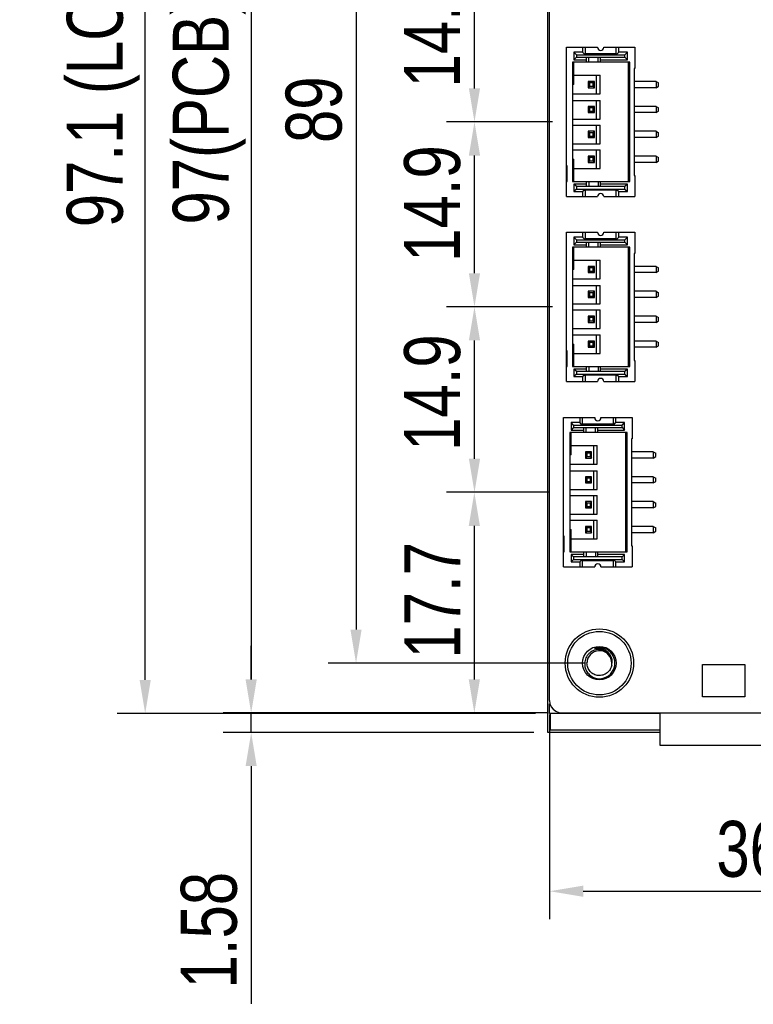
# Model space of a CAD drawing. Header units: millimetres. Extents: x 42 to 554, y 166 to 335.
# Tile 6 of 256: x 311 to 370, y 166 to 245. Entities that reach past the tile are written whole.
import ezdxf

# ---------------------------------------------------------------- set-up
doc = ezdxf.new("R2010")
doc.units = ezdxf.units.MM
doc.header["$LTSCALE"] = 30.734
doc.header["$PDMODE"] = 3
doc.header["$PDSIZE"] = 0.3125
doc.layers.get('0').update_dxf_attribs({"linetype": 'CONTINUOUS'})
doc.layers.get('Defpoints').update_dxf_attribs({"linetype": 'CONTINUOUS'})
doc.layers.add('Dim', color=6, linetype='CONTINUOUS', lineweight=13)
doc.styles.get("Standard").update_dxf_attribs({"font": 'txt', "width": 0.8})
doc.dimstyles.new('ISO-25_WS', dxfattribs={"dimscale": 1.8, "dimtxt": 2.5, "dimasz": 1.5, "dimexe": 1.25, "dimexo": 0.625, "dimtad": 1, "dimdsep": 46, "dimtxsty": 'Standard', "dimcen": 2.5, "dimadec": 0, "dimazin": 0, "dimtfac": 1, "dimtmove": 0, "dimatfit": 3, "dimfxl": 1, "dimtolj": 1, "dimtzin": 0, "dimarcsym": 0})

# ---------------------------------------------------------------- blocks, each defined once
blk = doc.blocks.new('*D22')
at = {"layer": 'Defpoints', "color": 0}
for p in [(354.244, 286.714), (329.256, 189.706), (354.244, 189.706)]:
    blk.add_point(p, dxfattribs=at)
at = {"layer": 'Dim', "color": 0, "lineweight": -2}
for p, q in [((353.119, 286.714), (327.006, 286.714)), ((329.256, 284.014), (329.256, 192.406)), ((353.119, 189.706), (327.006, 189.706))]:
    blk.add_line(p, q, dxfattribs=at)
at = {"layer": 'Dim', "color": 0}
for points in [[(329.706, 284.014), (328.806, 284.014), (329.256, 286.714)], [(328.806, 192.406), (329.706, 192.406), (329.256, 189.706)]]:
    blk.add_solid(points, dxfattribs=at)
at = {"layer": 'Dim', "color": 0, "insert": (325.881, 238.21), "char_height": 4.5, "attachment_point": 5, "rotation": 90}
blk.add_mtext('\\A1;97(PCB)', dxfattribs=at)
blk = doc.blocks.new('*D24')
at = {"layer": 'Defpoints', "color": 0}
for p in [(320.737, 286.764), (353.244, 286.764), (353.244, 189.664)]:
    blk.add_point(p, dxfattribs=at)
at = {"layer": 'Dim', "color": 0, "lineweight": -2}
for p, q in [((352.119, 286.764), (318.487, 286.764)), ((320.737, 192.364), (320.737, 284.064)), ((352.119, 189.664), (318.487, 189.664))]:
    blk.add_line(p, q, dxfattribs=at)
at = {"layer": 'Dim', "color": 0}
for points in [[(321.187, 284.064), (320.287, 284.064), (320.737, 286.764)], [(320.287, 192.364), (321.187, 192.364), (320.737, 189.664)]]:
    blk.add_solid(points, dxfattribs=at)
at = {"layer": 'Dim', "color": 0, "insert": (317.362, 240.536), "char_height": 4.5, "attachment_point": 5, "rotation": 90}
blk.add_mtext('\\A1;97.1 (LCD)', dxfattribs=at)
blk = doc.blocks.new('*D26')
at = {"layer": 'Defpoints', "color": 0}
for p in [(329.256, 189.706), (329.256, 189.706), (353.104, 188.129)]:
    blk.add_point(p, dxfattribs=at)
at = {"layer": 'Dim', "color": 0, "lineweight": -2}
for p, q in [((329.256, 192.406), (329.256, 195.106)), ((328.131, 189.706), (327.006, 189.706)), ((329.256, 188.129), (329.256, 189.706)), ((351.979, 188.129), (327.006, 188.129)), ((329.256, 185.429), (329.256, 166.319))]:
    blk.add_line(p, q, dxfattribs=at)
at = {"layer": 'Dim', "color": 0}
for points in [[(328.806, 192.406), (329.706, 192.406), (329.256, 189.706)], [(329.706, 185.429), (328.806, 185.429), (329.256, 188.129)]]:
    blk.add_solid(points, dxfattribs=at)
at = {"layer": 'Dim', "color": 0, "insert": (325.881, 172.244), "char_height": 4.5, "attachment_point": 5, "rotation": 90}
blk.add_mtext('\\A1;1.58', dxfattribs=at)
blk = doc.blocks.new('*D28')
at = {"layer": 'Defpoints', "color": 0}
for p in [(357.244, 282.714), (337.683, 193.714), (357.244, 193.714)]:
    blk.add_point(p, dxfattribs=at)
at = {"layer": 'Dim', "color": 0, "lineweight": -2}
for p, q in [((356.119, 282.714), (335.433, 282.714)), ((337.683, 280.014), (337.683, 196.414)), ((356.119, 193.714), (335.433, 193.714))]:
    blk.add_line(p, q, dxfattribs=at)
at = {"layer": 'Dim', "color": 0}
for points in [[(338.133, 280.014), (337.233, 280.014), (337.683, 282.714)], [(337.233, 196.414), (338.133, 196.414), (337.683, 193.714)]]:
    blk.add_solid(points, dxfattribs=at)
at = {"layer": 'Dim', "color": 0, "insert": (334.308, 238.214), "char_height": 4.5, "attachment_point": 5, "rotation": 90}
blk.add_mtext('\\A1;89', dxfattribs=at)
blk = doc.blocks.new('*D29')
at = {"layer": 'Defpoints', "color": 0}
for p in [(347.205, 222.361), (354.594, 222.361), (354.369, 207.452)]:
    blk.add_point(p, dxfattribs=at)
at = {"layer": 'Dim', "color": 0, "lineweight": -2}
for p, q in [((353.469, 222.361), (344.955, 222.361)), ((347.205, 210.152), (347.205, 219.661)), ((353.244, 207.452), (344.955, 207.452))]:
    blk.add_line(p, q, dxfattribs=at)
at = {"layer": 'Dim', "color": 0}
for points in [[(347.655, 219.661), (346.755, 219.661), (347.205, 222.361)], [(346.755, 210.152), (347.655, 210.152), (347.205, 207.452)]]:
    blk.add_solid(points, dxfattribs=at)
at = {"layer": 'Dim', "color": 0, "insert": (343.83, 215.468), "char_height": 4.5, "attachment_point": 5, "rotation": 90}
blk.add_mtext('\\A1;14.9', dxfattribs=at)
blk = doc.blocks.new('*D30')
at = {"layer": 'Defpoints', "color": 0}
for p in [(347.203, 237.231), (354.594, 237.231), (354.594, 222.361)]:
    blk.add_point(p, dxfattribs=at)
at = {"layer": 'Dim', "color": 0, "lineweight": -2}
for p, q in [((353.469, 237.231), (344.953, 237.231)), ((347.203, 225.061), (347.203, 234.531)), ((353.469, 222.361), (344.953, 222.361))]:
    blk.add_line(p, q, dxfattribs=at)
at = {"layer": 'Dim', "color": 0}
for points in [[(347.653, 234.531), (346.753, 234.531), (347.203, 237.231)], [(346.753, 225.061), (347.653, 225.061), (347.203, 222.361)]]:
    blk.add_solid(points, dxfattribs=at)
at = {"layer": 'Dim', "color": 0, "insert": (343.828, 230.669), "char_height": 4.5, "attachment_point": 5, "rotation": 90}
blk.add_mtext('\\A1;14.9', dxfattribs=at)
blk = doc.blocks.new('*D31')
at = {"layer": 'Defpoints', "color": 0}
for p in [(347.203, 252.139), (354.594, 252.139), (354.594, 237.231)]:
    blk.add_point(p, dxfattribs=at)
at = {"layer": 'Dim', "color": 0, "lineweight": -2}
for p, q in [((353.469, 252.139), (344.953, 252.139)), ((347.203, 239.931), (347.203, 249.439)), ((353.469, 237.231), (344.953, 237.231))]:
    blk.add_line(p, q, dxfattribs=at)
at = {"layer": 'Dim', "color": 0}
for points in [[(347.653, 249.439), (346.753, 249.439), (347.203, 252.139)], [(346.753, 239.931), (347.653, 239.931), (347.203, 237.231)]]:
    blk.add_solid(points, dxfattribs=at)
at = {"layer": 'Dim', "color": 0, "insert": (343.828, 244.685), "char_height": 4.5, "attachment_point": 5, "rotation": 90}
blk.add_mtext('\\A1;14.9', dxfattribs=at)
blk = doc.blocks.new('*D32')
at = {"layer": 'Defpoints', "color": 0}
for p in [(347.193, 207.452), (354.369, 207.452), (354.244, 189.706)]:
    blk.add_point(p, dxfattribs=at)
at = {"layer": 'Dim', "color": 0, "lineweight": -2}
for p, q in [((353.244, 207.452), (344.943, 207.452)), ((347.193, 192.406), (347.193, 204.752)), ((353.119, 189.706), (344.943, 189.706))]:
    blk.add_line(p, q, dxfattribs=at)
at = {"layer": 'Dim', "color": 0}
for points in [[(347.643, 204.752), (346.743, 204.752), (347.193, 207.452)], [(346.743, 192.406), (347.643, 192.406), (347.193, 189.706)]]:
    blk.add_solid(points, dxfattribs=at)
at = {"layer": 'Dim', "color": 0, "insert": (343.818, 198.764), "char_height": 4.5, "attachment_point": 5, "rotation": 90}
blk.add_mtext('\\A1;17.7', dxfattribs=at)
blk = doc.blocks.new('*D38')
at = {"layer": 'Defpoints', "color": 0}
for p in [(353.244, 190.714), (389.419, 190.364), (389.419, 175.373)]:
    blk.add_point(p, dxfattribs=at)
at = {"layer": 'Dim', "color": 0, "lineweight": -2}
for p, q in [((353.244, 189.589), (353.244, 173.123)), ((389.419, 189.239), (389.419, 173.123)), ((355.944, 175.373), (386.719, 175.373))]:
    blk.add_line(p, q, dxfattribs=at)
at = {"layer": 'Dim', "color": 0}
for points in [[(355.944, 175.823), (355.944, 174.923), (353.244, 175.373)], [(386.719, 174.923), (386.719, 175.823), (389.419, 175.373)]]:
    blk.add_solid(points, dxfattribs=at)
at = {"layer": 'Dim', "color": 0, "insert": (371.332, 178.748), "char_height": 4.5, "attachment_point": 5}
blk.add_mtext('\\A1;36.2', dxfattribs=at)

msp = doc.modelspace()

# ---------------------------------------------------------------- linework, layer by layer
at = {"linetype": 'Continuous'}
for p, q in [((353.104, 188.129), (353.104, 287.299)), ((353.244, 190.714), (353.244, 279.984)), ((354.594, 231.231), (354.594, 243.231)), ((354.594, 243.231), (357.094, 243.231)), ((355.894, 243.231), (355.894, 242.831)), ((356.094, 243.231), (356.094, 242.631)), ((357.594, 243.231), (360.094, 243.231)), ((358.594, 242.631), (358.594, 243.231)), ((358.794, 242.831), (358.794, 243.231)), ((360.094, 243.231), (360.094, 241.531)), ((355.194, 242.831), (355.194, 242.231)), ((355.394, 242.631), (355.194, 242.831)), ((355.894, 242.831), (355.194, 242.831)), ((355.394, 242.431), (355.194, 242.231)), ((355.394, 242.631), (355.394, 242.431)), ((355.394, 242.631), (359.294, 242.631)), ((355.394, 242.431), (359.294, 242.431)), ((356.094, 242.631), (355.894, 242.831)), ((356.094, 242.731), (358.594, 242.731)), ((356.194, 242.431), (356.194, 242.031)), ((356.394, 242.031), (356.394, 242.431)), ((357.144, 242.031), (357.144, 242.431)), ((357.344, 242.031), (357.344, 242.431)), ((358.594, 242.631), (358.794, 242.831)), ((359.494, 242.831), (358.794, 242.831)), ((359.294, 242.631), (359.494, 242.831)), ((359.294, 242.431), (359.294, 242.631)), ((359.294, 242.431), (359.494, 242.231)), ((359.494, 242.231), (359.494, 242.831)), ((355.094, 242.031), (355.094, 232.431)), ((359.694, 242.031), (355.094, 242.031)), ((355.194, 242.231), (356.194, 242.231)), ((355.194, 240.231), (355.194, 242.031)), ((357.344, 242.231), (359.494, 242.231)), ((359.594, 232.431), (359.594, 242.031)), ((359.694, 232.431), (359.694, 242.031)), ((360.044, 241.531), (360.044, 232.931)), ((360.094, 241.531), (360.044, 241.531)), ((355.194, 240.981), (357.294, 240.981)), ((356.994, 240.981), (356.994, 239.481)), ((357.294, 239.481), (357.294, 240.981)), ((355.194, 240.231), (355.094, 240.231)), ((356.344, 240.481), (356.344, 239.981)), ((356.344, 240.481), (356.459, 240.366)), ((356.844, 240.481), (356.344, 240.481)), ((356.459, 240.097), (356.344, 239.981)), ((356.344, 239.981), (356.844, 239.981)), ((356.459, 240.366), (356.459, 240.097)), ((356.728, 240.366), (356.459, 240.366)), ((356.459, 240.097), (356.728, 240.097)), ((356.844, 240.481), (356.728, 240.366)), ((356.728, 240.366), (356.728, 240.097)), ((356.728, 240.097), (356.844, 239.981)), ((356.844, 239.981), (356.844, 240.481)), ((361.794, 240.481), (360.044, 240.481)), ((361.794, 239.981), (360.044, 239.981)), ((361.794, 240.481), (361.794, 239.981)), ((361.794, 240.481), (361.994, 240.366)), ((361.794, 239.981), (361.994, 240.097)), ((361.994, 240.097), (361.994, 240.366)), ((355.094, 239.481), (357.294, 239.481)), ((355.094, 238.963), (357.294, 238.963)), ((356.344, 238.481), (356.344, 237.981)), ((356.344, 238.481), (356.459, 238.366)), ((356.844, 238.481), (356.344, 238.481)), ((356.459, 238.366), (356.459, 238.097)), ((356.728, 238.366), (356.459, 238.366)), ((356.844, 238.481), (356.728, 238.366)), ((356.728, 238.366), (356.728, 238.097)), ((356.844, 237.981), (356.844, 238.481)), ((356.994, 238.963), (356.994, 237.463)), ((357.294, 237.463), (357.294, 238.963)), ((361.794, 238.481), (360.044, 238.481)), ((361.794, 238.481), (361.794, 237.981)), ((361.794, 238.481), (361.994, 238.366)), ((361.994, 238.097), (361.994, 238.366)), ((356.459, 238.097), (356.344, 237.981)), ((356.344, 237.981), (356.844, 237.981)), ((356.459, 238.097), (356.728, 238.097)), ((356.728, 238.097), (356.844, 237.981)), ((361.794, 237.981), (360.044, 237.981)), ((361.794, 237.981), (361.994, 238.097)), ((355.094, 237.463), (357.294, 237.463)), ((355.094, 236.981), (357.294, 236.981)), ((356.994, 236.981), (356.994, 235.481)), ((357.294, 235.481), (357.294, 236.981)), ((356.344, 236.481), (356.344, 235.981)), ((356.344, 236.481), (356.459, 236.366)), ((356.844, 236.481), (356.344, 236.481)), ((356.459, 236.097), (356.344, 235.981)), ((356.344, 235.981), (356.844, 235.981)), ((356.459, 236.366), (356.459, 236.097)), ((356.728, 236.366), (356.459, 236.366)), ((356.459, 236.097), (356.728, 236.097)), ((356.844, 236.481), (356.728, 236.366)), ((356.728, 236.366), (356.728, 236.097)), ((356.728, 236.097), (356.844, 235.981)), ((356.844, 235.981), (356.844, 236.481)), ((361.794, 236.481), (360.044, 236.481)), ((361.794, 235.981), (360.044, 235.981)), ((361.794, 236.481), (361.794, 235.981)), ((361.794, 236.481), (361.994, 236.366)), ((361.794, 235.981), (361.994, 236.097)), ((361.994, 236.097), (361.994, 236.366)), ((355.094, 235.481), (357.294, 235.481)), ((355.094, 234.981), (357.294, 234.981)), ((356.344, 234.481), (356.344, 233.981)), ((356.344, 234.481), (356.459, 234.366)), ((356.844, 234.481), (356.344, 234.481)), ((356.459, 234.366), (356.459, 234.097)), ((356.728, 234.366), (356.459, 234.366)), ((356.844, 234.481), (356.728, 234.366)), ((356.728, 234.366), (356.728, 234.097)), ((356.844, 233.981), (356.844, 234.481)), ((356.994, 234.981), (356.994, 233.481)), ((357.294, 233.481), (357.294, 234.981)), ((361.794, 234.481), (360.044, 234.481)), ((361.794, 234.481), (361.794, 233.981)), ((361.794, 234.481), (361.994, 234.366)), ((361.994, 234.097), (361.994, 234.366)), ((354.644, 233.701), (354.594, 233.701)), ((354.644, 232.431), (354.644, 233.701)), ((355.094, 234.231), (355.194, 234.231)), ((355.194, 232.431), (355.194, 234.231)), ((356.459, 234.097), (356.344, 233.981)), ((356.344, 233.981), (356.844, 233.981)), ((356.459, 234.097), (356.728, 234.097)), ((356.728, 234.097), (356.844, 233.981)), ((361.794, 233.981), (360.044, 233.981)), ((361.794, 233.981), (361.994, 234.097)), ((355.194, 233.481), (357.294, 233.481)), ((360.044, 232.931), (360.094, 232.931)), ((360.094, 232.931), (360.094, 231.231)), ((354.594, 232.431), (354.644, 232.431)), ((355.094, 232.431), (359.694, 232.431)), ((355.194, 232.231), (355.194, 231.631)), ((355.394, 232.031), (355.194, 232.231)), ((356.194, 232.231), (355.194, 232.231)), ((355.394, 232.031), (355.394, 231.831)), ((359.294, 232.031), (355.394, 232.031)), ((356.194, 232.431), (356.194, 232.031)), ((356.394, 232.431), (356.394, 232.031)), ((357.144, 232.431), (357.144, 232.031)), ((357.344, 232.031), (357.344, 232.431)), ((359.494, 232.231), (357.344, 232.231)), ((359.494, 232.231), (359.294, 232.031)), ((359.294, 231.831), (359.294, 232.031)), ((359.494, 231.631), (359.494, 232.231)), ((354.594, 231.231), (357.094, 231.231)), ((355.394, 231.831), (355.194, 231.631)), ((355.194, 231.631), (355.894, 231.631)), ((355.394, 231.831), (359.294, 231.831)), ((355.894, 231.631), (356.094, 231.831)), ((355.894, 231.631), (355.894, 231.231)), ((356.094, 231.831), (356.094, 231.231)), ((358.594, 231.731), (356.094, 231.731)), ((357.594, 231.231), (360.094, 231.231)), ((358.594, 231.231), (358.594, 231.831)), ((358.594, 231.831), (358.794, 231.631)), ((358.794, 231.231), (358.794, 231.631)), ((358.794, 231.631), (359.494, 231.631)), ((359.294, 231.831), (359.494, 231.631)), ((354.594, 216.361), (354.594, 228.361)), ((354.594, 228.361), (357.094, 228.361)), ((355.894, 228.361), (355.894, 227.961)), ((356.094, 228.361), (356.094, 227.761)), ((357.594, 228.361), (360.094, 228.361)), ((358.594, 227.761), (358.594, 228.361)), ((358.794, 227.961), (358.794, 228.361)), ((360.094, 228.361), (360.094, 226.661)), ((355.194, 227.961), (355.194, 227.361)), ((355.394, 227.761), (355.194, 227.961)), ((355.894, 227.961), (355.194, 227.961)), ((355.394, 227.561), (355.194, 227.361)), ((355.194, 227.361), (356.194, 227.361)), ((355.394, 227.761), (355.394, 227.561)), ((355.394, 227.761), (359.294, 227.761)), ((355.394, 227.561), (359.294, 227.561)), ((356.094, 227.761), (355.894, 227.961)), ((356.094, 227.861), (358.594, 227.861)), ((356.194, 227.561), (356.194, 227.161)), ((356.394, 227.161), (356.394, 227.561)), ((357.144, 227.161), (357.144, 227.561)), ((357.344, 227.161), (357.344, 227.561)), ((357.344, 227.361), (359.494, 227.361)), ((358.594, 227.761), (358.794, 227.961)), ((359.494, 227.961), (358.794, 227.961)), ((359.294, 227.761), (359.494, 227.961)), ((359.294, 227.561), (359.294, 227.761)), ((359.294, 227.561), (359.494, 227.361)), ((359.494, 227.361), (359.494, 227.961)), ((355.094, 227.161), (355.094, 217.561)), ((359.694, 227.161), (355.094, 227.161)), ((355.194, 225.361), (355.194, 227.161)), ((359.594, 217.561), (359.594, 227.161)), ((359.694, 217.561), (359.694, 227.161)), ((360.044, 226.661), (360.044, 218.061)), ((360.094, 226.661), (360.044, 226.661)), ((355.194, 226.111), (357.294, 226.111)), ((356.994, 226.111), (356.994, 224.611)), ((357.294, 224.611), (357.294, 226.111)), ((355.194, 225.361), (355.094, 225.361)), ((356.344, 225.611), (356.344, 225.111)), ((356.344, 225.611), (356.459, 225.495)), ((356.844, 225.611), (356.344, 225.611)), ((356.459, 225.226), (356.344, 225.111)), ((356.344, 225.111), (356.844, 225.111)), ((356.459, 225.495), (356.459, 225.226)), ((356.728, 225.495), (356.459, 225.495)), ((356.459, 225.226), (356.728, 225.226)), ((356.844, 225.611), (356.728, 225.495)), ((356.728, 225.495), (356.728, 225.226)), ((356.728, 225.226), (356.844, 225.111)), ((356.844, 225.111), (356.844, 225.611)), ((361.794, 225.611), (360.044, 225.611)), ((361.794, 225.111), (360.044, 225.111)), ((361.794, 225.611), (361.794, 225.111)), ((361.794, 225.611), (361.994, 225.495)), ((361.794, 225.111), (361.994, 225.226)), ((361.994, 225.226), (361.994, 225.495)), ((355.094, 224.611), (357.294, 224.611)), ((355.094, 224.092), (357.294, 224.092)), ((356.994, 224.092), (356.994, 222.592)), ((357.294, 222.592), (357.294, 224.092)), ((356.344, 223.611), (356.344, 223.111)), ((356.344, 223.611), (356.459, 223.495)), ((356.844, 223.611), (356.344, 223.611)), ((356.459, 223.495), (356.459, 223.226)), ((356.728, 223.495), (356.459, 223.495)), ((356.844, 223.611), (356.728, 223.495)), ((356.728, 223.495), (356.728, 223.226)), ((356.844, 223.111), (356.844, 223.611)), ((361.794, 223.611), (360.044, 223.611)), ((361.794, 223.611), (361.794, 223.111)), ((361.794, 223.611), (361.994, 223.495)), ((361.994, 223.226), (361.994, 223.495)), ((355.094, 222.592), (357.294, 222.592)), ((356.459, 223.226), (356.344, 223.111)), ((356.344, 223.111), (356.844, 223.111)), ((356.459, 223.226), (356.728, 223.226)), ((356.728, 223.226), (356.844, 223.111)), ((361.794, 223.111), (360.044, 223.111)), ((361.794, 223.111), (361.994, 223.226)), ((355.094, 222.111), (357.294, 222.111)), ((356.994, 222.111), (356.994, 220.611)), ((357.294, 220.611), (357.294, 222.111)), ((356.344, 221.611), (356.344, 221.111)), ((356.344, 221.611), (356.459, 221.495)), ((356.844, 221.611), (356.344, 221.611)), ((356.459, 221.226), (356.344, 221.111)), ((356.344, 221.111), (356.844, 221.111)), ((356.459, 221.495), (356.459, 221.226)), ((356.728, 221.495), (356.459, 221.495)), ((356.459, 221.226), (356.728, 221.226)), ((356.844, 221.611), (356.728, 221.495)), ((356.728, 221.495), (356.728, 221.226)), ((356.728, 221.226), (356.844, 221.111)), ((356.844, 221.111), (356.844, 221.611)), ((361.794, 221.611), (360.044, 221.611)), ((361.794, 221.111), (360.044, 221.111)), ((361.794, 221.611), (361.794, 221.111)), ((361.794, 221.611), (361.994, 221.495)), ((361.794, 221.111), (361.994, 221.226)), ((361.994, 221.226), (361.994, 221.495)), ((355.094, 220.611), (357.294, 220.611)), ((355.094, 220.111), (357.294, 220.111)), ((356.994, 220.111), (356.994, 218.611)), ((357.294, 218.611), (357.294, 220.111)), ((355.094, 219.361), (355.194, 219.361)), ((355.194, 217.561), (355.194, 219.361)), ((356.344, 219.611), (356.344, 219.111)), ((356.344, 219.611), (356.459, 219.495)), ((356.844, 219.611), (356.344, 219.611)), ((356.459, 219.495), (356.459, 219.226)), ((356.728, 219.495), (356.459, 219.495)), ((356.844, 219.611), (356.728, 219.495)), ((356.728, 219.495), (356.728, 219.226)), ((356.844, 219.111), (356.844, 219.611)), ((361.794, 219.611), (360.044, 219.611)), ((361.794, 219.611), (361.794, 219.111)), ((361.794, 219.611), (361.994, 219.495)), ((361.994, 219.226), (361.994, 219.495)), ((354.644, 218.831), (354.594, 218.831)), ((354.644, 217.561), (354.644, 218.831)), ((355.194, 218.611), (357.294, 218.611)), ((356.459, 219.226), (356.344, 219.111)), ((356.344, 219.111), (356.844, 219.111)), ((356.459, 219.226), (356.728, 219.226)), ((356.728, 219.226), (356.844, 219.111)), ((361.794, 219.111), (360.044, 219.111)), ((361.794, 219.111), (361.994, 219.226)), ((360.044, 218.061), (360.094, 218.061)), ((360.094, 218.061), (360.094, 216.361)), ((354.594, 217.561), (354.644, 217.561)), ((355.094, 217.561), (359.694, 217.561)), ((355.194, 217.361), (355.194, 216.761)), ((355.394, 217.161), (355.194, 217.361)), ((356.194, 217.361), (355.194, 217.361)), ((355.394, 216.961), (355.194, 216.761)), ((355.394, 217.161), (355.394, 216.961)), ((359.294, 217.161), (355.394, 217.161)), ((355.394, 216.961), (359.294, 216.961)), ((355.894, 216.761), (356.094, 216.961)), ((356.094, 216.961), (356.094, 216.361)), ((356.194, 217.561), (356.194, 217.161)), ((356.394, 217.561), (356.394, 217.161)), ((357.144, 217.561), (357.144, 217.161)), ((357.344, 217.161), (357.344, 217.561)), ((359.494, 217.361), (357.344, 217.361)), ((358.594, 216.361), (358.594, 216.961)), ((358.594, 216.961), (358.794, 216.761)), ((359.494, 217.361), (359.294, 217.161)), ((359.294, 216.961), (359.294, 217.161)), ((359.294, 216.961), (359.494, 216.761)), ((359.494, 216.761), (359.494, 217.361)), ((354.594, 216.361), (357.094, 216.361)), ((355.194, 216.761), (355.894, 216.761)), ((355.894, 216.761), (355.894, 216.361)), ((358.594, 216.861), (356.094, 216.861)), ((357.594, 216.361), (360.094, 216.361)), ((358.794, 216.361), (358.794, 216.761)), ((358.794, 216.761), (359.494, 216.761)), ((354.369, 201.452), (354.369, 213.452)), ((354.369, 213.452), (356.869, 213.452)), ((354.969, 213.052), (354.969, 212.452)), ((355.169, 212.852), (354.969, 213.052)), ((355.669, 213.052), (354.969, 213.052)), ((355.669, 213.452), (355.669, 213.052)), ((355.869, 212.852), (355.669, 213.052)), ((355.869, 213.452), (355.869, 212.852)), ((357.369, 213.452), (359.869, 213.452)), ((358.369, 212.852), (358.369, 213.452)), ((358.369, 212.852), (358.569, 213.052)), ((358.569, 213.052), (358.569, 213.452)), ((359.269, 213.052), (358.569, 213.052)), ((359.069, 212.852), (359.269, 213.052)), ((359.269, 212.452), (359.269, 213.052)), ((359.869, 213.452), (359.869, 211.752)), ((354.869, 212.252), (354.869, 202.652)), ((359.469, 212.252), (354.869, 212.252)), ((355.169, 212.652), (354.969, 212.452)), ((354.969, 212.452), (355.969, 212.452)), ((354.969, 210.452), (354.969, 212.252)), ((355.169, 212.852), (355.169, 212.652)), ((355.169, 212.852), (359.069, 212.852)), ((355.169, 212.652), (359.069, 212.652)), ((355.869, 212.952), (358.369, 212.952)), ((355.969, 212.652), (355.969, 212.252)), ((356.169, 212.252), (356.169, 212.652)), ((356.919, 212.252), (356.919, 212.652)), ((357.119, 212.252), (357.119, 212.652)), ((357.119, 212.452), (359.269, 212.452)), ((359.069, 212.652), (359.069, 212.852)), ((359.069, 212.652), (359.269, 212.452)), ((359.369, 202.652), (359.369, 212.252)), ((359.469, 202.652), (359.469, 212.252)), ((359.819, 211.752), (359.819, 203.152)), ((359.869, 211.752), (359.819, 211.752)), ((354.969, 211.202), (357.069, 211.202)), ((356.119, 210.702), (356.119, 210.202)), ((356.119, 210.702), (356.235, 210.587)), ((356.619, 210.702), (356.119, 210.702)), ((356.619, 210.702), (356.504, 210.587)), ((356.619, 210.202), (356.619, 210.702)), ((356.769, 211.202), (356.769, 209.702)), ((357.069, 209.702), (357.069, 211.202)), ((361.569, 210.702), (359.819, 210.702)), ((361.569, 210.702), (361.569, 210.202)), ((361.569, 210.702), (361.769, 210.587)), ((354.969, 210.452), (354.869, 210.452)), ((356.235, 210.318), (356.119, 210.202)), ((356.119, 210.202), (356.619, 210.202)), ((356.235, 210.587), (356.235, 210.318)), ((356.504, 210.587), (356.235, 210.587)), ((356.235, 210.318), (356.504, 210.318)), ((356.504, 210.587), (356.504, 210.318)), ((356.504, 210.318), (356.619, 210.202)), ((361.569, 210.202), (359.819, 210.202)), ((361.569, 210.202), (361.769, 210.318)), ((361.769, 210.318), (361.769, 210.587)), ((354.869, 209.702), (357.069, 209.702)), ((354.869, 209.184), (357.069, 209.184)), ((356.769, 209.184), (356.769, 207.684)), ((357.069, 207.684), (357.069, 209.184)), ((356.119, 208.702), (356.119, 208.202)), ((356.119, 208.702), (356.235, 208.587)), ((356.619, 208.702), (356.119, 208.702)), ((356.235, 208.318), (356.119, 208.202)), ((356.235, 208.587), (356.235, 208.318)), ((356.504, 208.587), (356.235, 208.587)), ((356.235, 208.318), (356.504, 208.318)), ((356.619, 208.702), (356.504, 208.587)), ((356.504, 208.587), (356.504, 208.318)), ((356.504, 208.318), (356.619, 208.202)), ((356.619, 208.202), (356.619, 208.702)), ((361.569, 208.702), (359.819, 208.702)), ((361.569, 208.702), (361.569, 208.202)), ((361.569, 208.702), (361.769, 208.587)), ((361.569, 208.202), (361.769, 208.318)), ((361.769, 208.318), (361.769, 208.587)), ((354.869, 207.684), (357.069, 207.684)), ((356.119, 208.202), (356.619, 208.202)), ((361.569, 208.202), (359.819, 208.202)), ((354.869, 207.202), (357.069, 207.202)), ((356.119, 206.702), (356.119, 206.202)), ((356.119, 206.702), (356.235, 206.587)), ((356.619, 206.702), (356.119, 206.702)), ((356.619, 206.702), (356.504, 206.587)), ((356.619, 206.202), (356.619, 206.702)), ((356.769, 207.202), (356.769, 205.702)), ((357.069, 205.702), (357.069, 207.202)), ((361.569, 206.702), (359.819, 206.702)), ((361.569, 206.702), (361.569, 206.202)), ((361.569, 206.702), (361.769, 206.587)), ((356.235, 206.318), (356.119, 206.202)), ((356.119, 206.202), (356.619, 206.202)), ((356.235, 206.587), (356.235, 206.318)), ((356.504, 206.587), (356.235, 206.587)), ((356.235, 206.318), (356.504, 206.318)), ((356.504, 206.587), (356.504, 206.318)), ((356.504, 206.318), (356.619, 206.202)), ((361.569, 206.202), (359.819, 206.202)), ((361.569, 206.202), (361.769, 206.318)), ((361.769, 206.318), (361.769, 206.587)), ((354.869, 205.702), (357.069, 205.702)), ((354.869, 205.202), (357.069, 205.202)), ((356.769, 205.202), (356.769, 203.702)), ((357.069, 203.702), (357.069, 205.202)), ((354.869, 204.452), (354.969, 204.452)), ((354.969, 202.652), (354.969, 204.452)), ((356.119, 204.702), (356.119, 204.202)), ((356.119, 204.702), (356.235, 204.587)), ((356.619, 204.702), (356.119, 204.702)), ((356.235, 204.318), (356.119, 204.202)), ((356.235, 204.587), (356.235, 204.318)), ((356.504, 204.587), (356.235, 204.587)), ((356.235, 204.318), (356.504, 204.318)), ((356.619, 204.702), (356.504, 204.587)), ((356.504, 204.587), (356.504, 204.318)), ((356.504, 204.318), (356.619, 204.202)), ((356.619, 204.202), (356.619, 204.702)), ((361.569, 204.702), (359.819, 204.702)), ((361.569, 204.702), (361.569, 204.202)), ((361.569, 204.702), (361.769, 204.587)), ((361.569, 204.202), (361.769, 204.318)), ((361.769, 204.318), (361.769, 204.587)), ((354.419, 203.922), (354.369, 203.922)), ((354.419, 202.652), (354.419, 203.922)), ((354.969, 203.702), (357.069, 203.702)), ((356.119, 204.202), (356.619, 204.202)), ((361.569, 204.202), (359.819, 204.202)), ((359.819, 203.152), (359.869, 203.152)), ((359.869, 203.152), (359.869, 201.452)), ((354.369, 202.652), (354.419, 202.652)), ((354.869, 202.652), (359.469, 202.652)), ((354.969, 202.452), (354.969, 201.852)), ((355.169, 202.252), (354.969, 202.452)), ((355.969, 202.452), (354.969, 202.452)), ((355.169, 202.052), (354.969, 201.852)), ((355.169, 202.252), (355.169, 202.052)), ((359.069, 202.252), (355.169, 202.252)), ((355.169, 202.052), (359.069, 202.052)), ((355.669, 201.852), (355.869, 202.052)), ((355.869, 202.052), (355.869, 201.452)), ((358.369, 201.952), (355.869, 201.952)), ((355.969, 202.652), (355.969, 202.252)), ((356.169, 202.652), (356.169, 202.252)), ((356.919, 202.652), (356.919, 202.252)), ((357.119, 202.252), (357.119, 202.652)), ((359.269, 202.452), (357.119, 202.452)), ((358.369, 201.452), (358.369, 202.052)), ((358.369, 202.052), (358.569, 201.852)), ((359.269, 202.452), (359.069, 202.252)), ((359.069, 202.052), (359.069, 202.252)), ((359.069, 202.052), (359.269, 201.852)), ((359.269, 201.852), (359.269, 202.452)), ((354.369, 201.452), (356.869, 201.452)), ((354.969, 201.852), (355.669, 201.852)), ((355.669, 201.852), (355.669, 201.452)), ((357.369, 201.452), (359.869, 201.452)), ((358.569, 201.452), (358.569, 201.852)), ((358.569, 201.852), (359.269, 201.852)), ((365.544, 191.014), (365.544, 193.614)), ((365.544, 193.614), (368.944, 193.614)), ((368.944, 193.614), (368.944, 191.014)), ((368.944, 191.014), (365.544, 191.014)), ((353.244, 190.714), (353.27, 190.453)), ((353.244, 189.664), (353.244, 190.453)), ((353.27, 190.453), (353.371, 190.21)), ((353.371, 190.21), (353.531, 190.001)), ((362.104, 189.664), (353.244, 189.664)), ((353.304, 188.329), (353.304, 189.664)), ((353.531, 190.001), (353.74, 189.841)), ((353.74, 189.841), (353.983, 189.74)), ((353.983, 189.74), (354.244, 189.706)), ((354.244, 189.706), (516.244, 189.714)), ((362.104, 189.706), (362.104, 189.321)), ((362.104, 189.321), (362.104, 187.129)), ((362.104, 188.129), (353.104, 188.129)), ((362.104, 188.329), (353.304, 188.329)), ((362.104, 187.129), (380.404, 187.129))]:
    msp.add_line(p, q, dxfattribs=at)
for radius in [2.75, 2.55, 1.35]:
    msp.add_circle((357.244, 193.714), radius, dxfattribs=at)
for centre, radius, start, end in [((357.344, 243.231), 0.25, 180, 0), ((357.344, 231.231), 0.25, 0, 180), ((357.344, 228.361), 0.25, 180, 0), ((357.344, 216.361), 0.25, 0, 180), ((357.119, 213.452), 0.25, 180, 0), ((357.119, 201.452), 0.25, 0, 180), ((357.244, 193.714), 1.25, 251.99225, 107.99225), ((357.244, 193.714), 1, 359.99609, 167.71973), ((357.243, 193.714), 0.999, 176.72036, 179.17839), ((357.244, 193.714), 0.999, 173.44258, 176.71807), ((357.246, 193.714), 1.002, 170.17154, 173.44281), ((357.245, 193.714), 1.001, 167.72375, 170.17161), ((357.242, 193.715), 1.003, 351.00066, 353.44461), ((357.241, 193.715), 1.003, 353.44407, 356.71111), ((357.246, 193.714), 0.998, 356.71022, 359.98978)]:
    msp.add_arc(centre, radius, start, end, dxfattribs=at)
for points, knots in [([(358.244, 193.714), (358.248, 193.785), (358.241, 193.929), (358.185, 194.137), (358.088, 194.329), (357.952, 194.496), (357.786, 194.633), (357.596, 194.733), (357.389, 194.794), (357.175, 194.812), (356.961, 194.788), (356.755, 194.724), (356.566, 194.622), (356.4, 194.485), (356.262, 194.32), (356.157, 194.132), (356.089, 193.928), (356.069, 193.786), (356.066, 193.715)], [0, 0, 0, 0, 0.062474, 0.124949, 0.187431, 0.249915, 0.312407, 0.3749, 0.437394, 0.499894, 0.562397, 0.624902, 0.687411, 0.749922, 0.812435, 0.874954, 0.937477, 1, 1, 1, 1]), ([(356.858, 194.903), (356.945, 194.922), (357.124, 194.94), (357.391, 194.908), (357.602, 194.832), (357.756, 194.744), (357.9, 194.638), (358.054, 194.475), (358.164, 194.28), (358.221, 194.111), (358.256, 193.937), (358.256, 193.802), (358.244, 193.714)], [0, 0, 0, 0, 0.125137, 0.25022, 0.375259, 0.437866, 0.500462, 0.625394, 0.750254, 0.812784, 0.875293, 1, 1, 1, 1]), ([(356.066, 193.715), (356.063, 193.651), (356.067, 193.523), (356.104, 193.335), (356.17, 193.156), (356.295, 192.933), (356.514, 192.697), (356.739, 192.57), (356.858, 192.526)], [0, 0, 0, 0, 0.125175, 0.250355, 0.37554, 0.500725, 0.750345, 1, 1, 1, 1]), ([(358.232, 193.558), (358.222, 193.496), (358.191, 193.374), (358.111, 193.204), (358.001, 193.052), (357.864, 192.922), (357.706, 192.821), (357.531, 192.75), (357.346, 192.714), (357.158, 192.712), (356.973, 192.746), (356.797, 192.813), (356.637, 192.912), (356.498, 193.04), (356.386, 193.19), (356.303, 193.36), (356.254, 193.541), (356.244, 193.666), (356.245, 193.729)], [0, 0, 0, 0, 0.06251, 0.125006, 0.187506, 0.250005, 0.312505, 0.375004, 0.437504, 0.500003, 0.562503, 0.625002, 0.687502, 0.750001, 0.812501, 0.875001, 0.9375, 1, 1, 1, 1])]:
    msp.add_open_spline(points, degree=3, knots=knots, dxfattribs=at)

# ---------------------------------------------------------------- dimensions: what is measured, and where the dimension line sits
at = {"layer": 'Dim'}
for base, p1, p2, text, override, picture, middle in [((320.737, 286.764), (353.244, 189.664), (353.244, 286.764), '<> (LCD)', {"dimgap": 0.625, "dimtad": 1, "dimdec": 2, "dimlfac": 1, "dimpost": '<>', "dimse1": 0, "dimse2": 0, "dimsd1": 0, "dimsd2": 0, "dimtofl": 1, "dimtvp": 0.1}, '*D24', (320.737, 240.536)), ((329.256, 189.706), (354.244, 286.714), (354.244, 189.706), '<>(PCB)', {"dimdec": 1, "dimpost": '<>', "dimtvp": 0.1}, '*D22', (329.256, 238.21))]:
    dim = msp.add_linear_dim(base=base, p1=p1, p2=p2, angle=90, text=text, dimstyle='ISO-25_WS', override=override, dxfattribs=at)
    dim.commit()
    dim.dimension.update_dxf_attribs({"geometry": picture, "text_midpoint": middle, "dimtype": 160})
for base, p1, p2, picture, middle in [((337.683, 193.714), (357.244, 282.714), (357.244, 193.714), '*D28', (337.683, 238.214)), ((329.256, 189.706), (353.104, 188.129), (329.256, 189.706), '*D26', (329.256, 172.244))]:
    dim = msp.add_linear_dim(base=base, p1=p1, p2=p2, angle=90, dimstyle='ISO-25_WS', dxfattribs=at)
    dim.commit()
    dim.dimension.update_dxf_attribs({"geometry": picture, "text_midpoint": middle, "dimtype": 160})
dim = msp.add_linear_dim(base=(347.203, 252.139), p1=(354.594, 237.231), p2=(354.594, 252.139), angle=90, dimstyle='ISO-25_WS', override={"dimdec": 1}, dxfattribs=at)
dim.commit()
dim.dimension.update_dxf_attribs({"geometry": '*D31', "text_midpoint": (343.828, 244.685)})
for base, p1, p2, picture, middle in [((347.203, 237.231), (354.594, 222.361), (354.594, 237.231), '*D30', (347.203, 230.669)), ((347.205, 222.361), (354.369, 207.452), (354.594, 222.361), '*D29', (347.205, 215.468)), ((347.193, 207.452), (354.244, 189.706), (354.369, 207.452), '*D32', (347.193, 198.764))]:
    dim = msp.add_linear_dim(base=base, p1=p1, p2=p2, angle=90, dimstyle='ISO-25_WS', override={"dimdec": 1}, dxfattribs=at)
    dim.commit()
    dim.dimension.update_dxf_attribs({"geometry": picture, "text_midpoint": middle, "dimtype": 160})
dim = msp.add_linear_dim(base=(389.419, 175.373), p1=(353.244, 190.714), p2=(389.419, 190.364), dimstyle='ISO-25_WS', override={"dimdec": 1}, dxfattribs=at)
dim.commit()
dim.dimension.update_dxf_attribs({"geometry": '*D38', "text_midpoint": (371.332, 178.748)})

doc.saveas('drawing.dxf')
